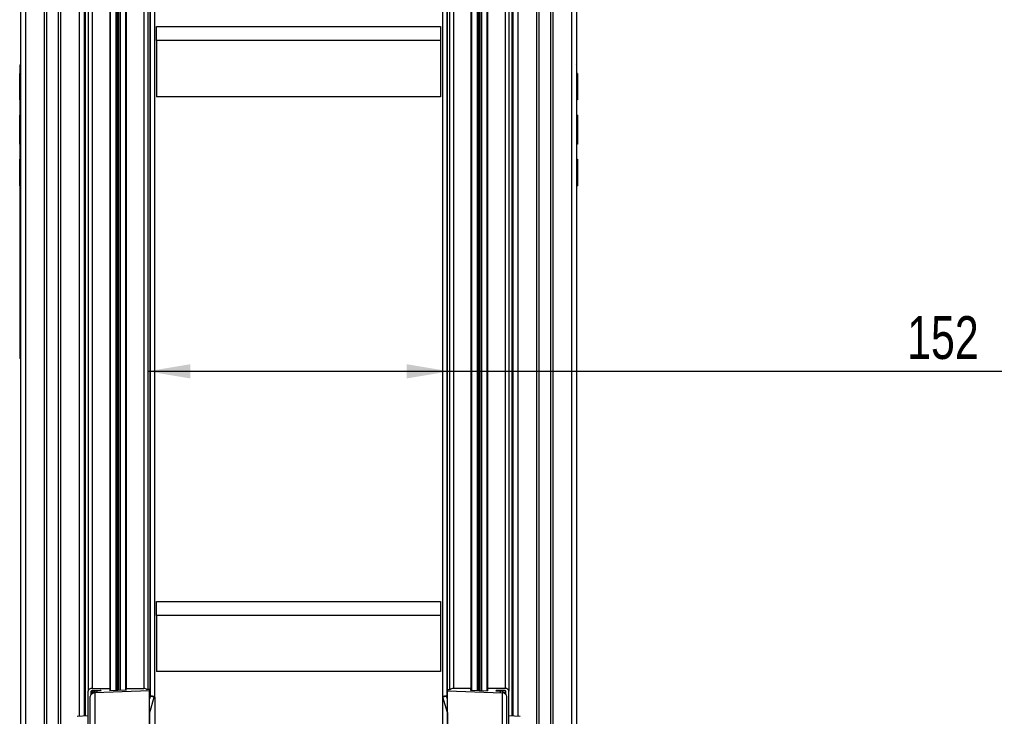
# Model space of a CAD drawing. Header units: millimetres. Extents: x 0 to 420, y 0 to 297.
# Tile 26 of 30: x 287 to 356, y 169 to 217. Entities that reach past the tile are written whole.
import ezdxf

# ---------------------------------------------------------------- set-up
doc = ezdxf.new("R2010")
doc.units = ezdxf.units.MM
doc.layers.add('QUOTE', color=174, linetype='Continuous')
doc.styles.add('SLDTEXTSTYLE3', font='TXT', dxfattribs={"width": 0.75})
doc.dimstyles.new('SLDDIMSTYLE0', dxfattribs={"dimtxt": 3, "dimasz": 3, "dimexe": 0, "dimexo": 0.0625, "dimgap": 0.75, "dimtad": 1, "dimlfac": 7.187671, "dimrnd": 1e-09, "dimzin": 12, "dimdsep": 46, "dimtxsty": 'SLDTEXTSTYLE3', "dimsah": 1, "dimcen": 0.09, "dimadec": 0, "dimazin": 3, "dimtfac": 1, "dimtdec": 3, "dimtofl": 0, "dimtmove": 0, "dimatfit": 3, "dimfxl": 0, "dimfrac": 2, "dimtolj": 1, "dimtzin": 12, "dimarcsym": 0})

# ---------------------------------------------------------------- blocks, each defined once
blk = doc.blocks.new('_D')
at = {"layer": 'QUOTE'}
for p, q in [((295.83, 192.686), (316.977, 192.686)), ((316.977, 192.686), (355.703, 192.686))]:
    blk.add_line(p, q, dxfattribs=at)
for points in [[(295.83, 192.686), (298.83, 192.186), (298.83, 193.186)], [(316.977, 192.686), (313.977, 193.186), (313.977, 192.186)]]:
    blk.add_solid(points, dxfattribs=at)
at = {"layer": 'QUOTE', "insert": (349.053, 196.553), "char_height": 3, "attachment_point": 1, "style": 'SLDTEXTSTYLE3'}
blk.add_mtext('152', dxfattribs=at)

msp = doc.modelspace()

# ---------------------------------------------------------------- linework, layer by layer
at = {"color": 7, "linetype": 'Continuous', "lineweight": 25}
for p, q in [((291.6562, 285.3631), (291.6562, 170.2611)), ((291.9345, 285.5598), (291.9345, 170.4579)), ((293.1657, 285.5598), (293.1657, 170.4579)), ((294.3205, 285.5598), (294.3205, 170.4579)), ((295.5518, 285.5598), (295.5518, 170.4579)), ((295.83, 285.339), (295.83, 170.3801)), ((316.9773, 285.339), (316.9773, 170.3801)), ((317.2556, 285.5598), (317.2556, 170.4579)), ((318.4869, 285.5598), (318.4869, 170.4579)), ((319.6416, 285.5598), (319.6416, 170.4579)), ((320.8729, 285.5598), (320.8729, 170.4579)), ((321.1512, 285.3631), (321.1512, 170.2611)), ((293.2005, 284.0469), (293.2005, 170.2989)), ((293.5896, 284.0444), (293.5896, 170.3109)), ((293.6142, 284.0371), (293.6142, 170.3117)), ((293.7185, 283.9628), (293.7185, 170.3149)), ((293.7677, 283.9625), (293.7677, 170.3164)), ((293.8721, 284.0355), (293.8721, 170.3196)), ((293.8966, 284.0426), (293.8966, 170.3204)), ((294.2857, 284.0402), (294.2857, 170.3324)), ((318.5217, 284.0402), (318.5217, 170.3324)), ((318.9107, 284.0426), (318.9107, 170.3204)), ((318.9353, 284.0355), (318.9353, 170.3196)), ((319.0397, 283.9625), (319.0397, 170.3164)), ((319.0888, 283.9628), (319.0888, 170.3149)), ((319.1932, 284.0371), (319.1932, 170.3117)), ((319.2178, 284.0444), (319.2178, 170.3109)), ((319.6068, 284.0469), (319.6068, 170.2989)), ((295.986, 282.4513), (295.986, 169.7713)), ((316.8213, 282.4513), (316.8213, 169.7713)), ((296.0099, 281.7461), (296.0099, 169.8506)), ((316.7975, 281.7461), (316.7975, 169.8506)), ((296.317, 280.8475), (296.317, 169.8943)), ((316.4904, 280.8475), (316.4904, 169.8943)), ((291.4391, 272.7502), (291.4391, 168.5189)), ((321.3683, 168.5189), (321.3683, 272.7502)), ((286.9259, 264.1957), (286.9259, 159.1547)), ((287.2737, 264.1957), (287.2737, 159.1547)), ((288.5745, 264.1957), (288.5745, 159.1547)), ((288.7484, 264.1957), (288.7484, 159.1547)), ((289.5554, 264.1957), (289.5554, 159.1547)), ((289.7293, 264.1957), (289.7293, 159.1547)), ((291.0301, 264.1957), (291.0301, 168.5046)), ((291.378, 264.1957), (291.378, 168.5168)), ((321.4294, 264.1957), (321.4294, 168.5168)), ((321.7772, 264.1957), (321.7772, 168.5046)), ((323.0781, 264.1957), (323.0781, 159.1547)), ((323.2519, 264.1957), (323.2519, 159.1547)), ((324.0589, 264.1957), (324.0589, 159.1547)), ((324.2328, 264.1957), (324.2328, 159.1547)), ((325.5337, 264.1957), (325.5337, 159.1547)), ((325.8815, 264.1957), (325.8815, 159.1547)), ((296.4561, 215.8736), (296.4561, 216.8574)), ((296.4561, 216.8574), (316.3513, 216.8574)), ((316.3513, 216.8574), (316.3513, 215.8736)), ((316.3513, 215.8736), (296.4561, 215.8736)), ((296.4561, 215.8736), (296.4561, 211.9385)), ((316.3513, 215.8736), (316.3513, 211.9385)), ((286.9259, 214.2159), (286.8911, 214.1805)), ((286.8911, 193.5909), (286.8911, 214.1805)), ((291.378, 214.2159), (291.4127, 214.1805)), ((291.4127, 214.1817), (291.4391, 214.1817)), ((291.4127, 214.1805), (291.4127, 214.1817)), ((291.4127, 214.114), (291.4127, 214.1805)), ((291.4127, 214.0426), (291.4127, 214.114)), ((291.4127, 211.5383), (291.4127, 214.0426)), ((291.4391, 214.0426), (291.4127, 214.0426)), ((321.3683, 214.1817), (321.3946, 214.1817)), ((321.3946, 214.0426), (321.3683, 214.0426)), ((321.3946, 214.1805), (321.4294, 214.2159)), ((321.3946, 214.1817), (321.3946, 214.1805)), ((321.3946, 214.114), (321.3946, 214.1805)), ((321.3946, 214.114), (321.3946, 214.0426)), ((321.3946, 211.5383), (321.3946, 214.0426)), ((325.9163, 214.1805), (325.8815, 214.2159)), ((325.9163, 193.5909), (325.9163, 214.1805)), ((286.8911, 213.5707), (286.8633, 213.5707)), ((286.8633, 213.5359), (286.8633, 213.5707)), ((286.8911, 213.5359), (286.8633, 213.5359)), ((286.8633, 211.8168), (286.8633, 213.5359)), ((325.9441, 213.5707), (325.9163, 213.5707)), ((325.9441, 213.5359), (325.9163, 213.5359)), ((325.9441, 213.5707), (325.9441, 213.5359)), ((325.9441, 213.5359), (325.9441, 211.8168)), ((316.3513, 211.9385), (296.4561, 211.9385)), ((286.8633, 211.8168), (286.8911, 211.8168)), ((286.8633, 211.7125), (286.8633, 211.8168)), ((286.8911, 211.7125), (286.8633, 211.7125)), ((291.4127, 210.8427), (291.4127, 211.5383)), ((291.4127, 211.5383), (291.4391, 211.5383)), ((321.3683, 211.5383), (321.3946, 211.5383)), ((321.3946, 211.5383), (321.3946, 210.8427)), ((325.9163, 211.8168), (325.9441, 211.8168)), ((325.9441, 211.7125), (325.9163, 211.7125)), ((325.9441, 211.8168), (325.9441, 211.7125)), ((286.8633, 209.1394), (286.8633, 210.6518)), ((286.8633, 210.6518), (286.8911, 210.6518)), ((291.4127, 210.8427), (291.4391, 210.8427)), ((291.4127, 210.4653), (291.4127, 210.8427)), ((321.3683, 210.8427), (321.3946, 210.8427)), ((321.3946, 210.8427), (321.3946, 210.4653)), ((325.9441, 210.6518), (325.9163, 210.6518)), ((291.4127, 209.3713), (291.4127, 210.4653)), ((291.4391, 210.4653), (291.4127, 210.4653)), ((321.3946, 210.4653), (321.3683, 210.4653)), ((321.3946, 210.4653), (321.3946, 209.3713)), ((325.9441, 210.2842), (325.9163, 210.2842)), ((325.9441, 210.185), (325.9163, 210.185)), ((325.9441, 210.1475), (325.9163, 210.1475)), ((325.9163, 210.1314), (325.9441, 210.1314)), ((325.9441, 210.2842), (325.9441, 210.185)), ((325.9441, 210.185), (325.9441, 210.1475)), ((325.9441, 210.1475), (325.9441, 210.1314)), ((325.9441, 210.1314), (325.9441, 208.7033)), ((286.8911, 209.1139), (286.8633, 209.1139)), ((286.8633, 209.0706), (286.8633, 209.1139)), ((291.4127, 207.6618), (291.4127, 209.3713)), ((291.4127, 209.3713), (291.4391, 209.3713)), ((321.3683, 209.3713), (321.3946, 209.3713)), ((321.3946, 209.3713), (321.3946, 207.6618)), ((286.8598, 209.0645), (286.8633, 209.0645)), ((286.8633, 209.0706), (286.8911, 209.0706)), ((286.8633, 208.7033), (286.8633, 209.0706)), ((286.8633, 208.6074), (286.8633, 208.7033)), ((286.8633, 208.7033), (286.8911, 208.7033)), ((286.8633, 208.6074), (286.8911, 208.6074)), ((325.9441, 208.7033), (325.9163, 208.7033)), ((325.9441, 208.6074), (325.9163, 208.6074)), ((325.9441, 209.0645), (325.9476, 209.0645)), ((325.9441, 208.7033), (325.9441, 208.6074)), ((286.8633, 207.5532), (286.8911, 207.5532)), ((286.8633, 207.4489), (286.8633, 207.5532)), ((286.8911, 207.4489), (286.8633, 207.4489)), ((286.8633, 205.7298), (286.8633, 207.4489)), ((291.4127, 200.1108), (291.4127, 207.6618)), ((291.4391, 207.6618), (291.4127, 207.6618)), ((321.3946, 207.6618), (321.3683, 207.6618)), ((321.3946, 207.6618), (321.3946, 200.1108)), ((325.9163, 207.5532), (325.9441, 207.5532)), ((325.9441, 207.4489), (325.9163, 207.4489)), ((325.9441, 207.5532), (325.9441, 207.4489)), ((325.9441, 207.4489), (325.9441, 205.7298)), ((286.8633, 205.7298), (286.8911, 205.7298)), ((286.8633, 205.695), (286.8633, 205.7298)), ((286.8633, 205.695), (286.8911, 205.695)), ((325.9163, 205.7298), (325.9441, 205.7298)), ((325.9163, 205.695), (325.9441, 205.695)), ((325.9441, 205.7298), (325.9441, 205.695)), ((291.4127, 198.4013), (291.4127, 200.1108)), ((291.4127, 200.1108), (291.4391, 200.1108)), ((321.3683, 200.1108), (321.3946, 200.1108)), ((321.3946, 200.1108), (321.3946, 198.4013)), ((291.4127, 197.3074), (291.4127, 198.4013)), ((291.4391, 198.4013), (291.4127, 198.4013)), ((321.3946, 198.4013), (321.3683, 198.4013)), ((321.3946, 198.4013), (321.3946, 197.3074)), ((291.4127, 196.93), (291.4127, 197.3074)), ((291.4127, 197.3074), (291.4391, 197.3074)), ((291.4391, 196.93), (291.4127, 196.93)), ((291.4127, 196.2343), (291.4127, 196.93)), ((321.3683, 197.3074), (321.3946, 197.3074)), ((321.3946, 196.93), (321.3683, 196.93)), ((321.3946, 197.3074), (321.3946, 196.93)), ((321.3946, 196.93), (321.3946, 196.2343)), ((291.4127, 196.2343), (291.4127, 193.7301)), ((291.4391, 196.2343), (291.4127, 196.2343)), ((321.3946, 196.2343), (321.3683, 196.2343)), ((321.3946, 196.2343), (321.3946, 193.7301)), ((286.8911, 193.5909), (286.9259, 193.5561)), ((291.4127, 193.5909), (291.378, 193.5561)), ((291.4127, 193.6586), (291.4127, 193.7301)), ((291.4127, 193.7301), (291.4391, 193.7301)), ((291.4127, 193.5909), (291.4127, 193.6586)), ((291.4391, 193.5909), (291.4127, 193.5909)), ((321.3683, 193.7301), (321.3946, 193.7301)), ((321.3946, 193.5909), (321.3683, 193.5909)), ((321.3946, 193.7301), (321.3946, 193.6586)), ((321.3946, 193.5909), (321.3946, 193.6586)), ((321.4294, 193.5561), (321.3946, 193.5909)), ((325.8815, 193.5561), (325.9163, 193.5909)), ((296.4561, 175.5735), (296.4561, 176.5573)), ((296.4561, 176.5573), (316.3513, 176.5573)), ((316.3513, 176.5573), (316.3513, 175.5735)), ((296.4561, 175.5735), (296.4561, 171.6384)), ((316.3513, 175.5735), (296.4561, 175.5735)), ((316.3513, 175.5735), (316.3513, 171.6384)), ((316.3513, 171.6384), (296.4561, 171.6384)), ((291.9345, 170.4579), (293.1657, 170.4579)), ((293.1657, 170.4579), (293.1657, 170.2902)), ((294.3205, 170.4579), (295.5518, 170.4579)), ((294.3205, 170.3187), (294.3205, 170.4579)), ((318.4869, 170.4579), (317.2556, 170.4579)), ((318.4869, 170.3187), (318.4869, 170.4579)), ((319.6416, 170.4579), (319.6416, 170.2902)), ((320.8729, 170.4579), (319.6416, 170.4579)), ((291.6562, 166.0552), (291.6562, 170.2611)), ((291.7953, 155.3856), (291.7953, 169.894)), ((291.8649, 170.0424), (291.8649, 170.2611)), ((291.9345, 170.3103), (292.5049, 170.3103)), ((291.9345, 170.3103), (291.9345, 170.0924)), ((295.9691, 170.286), (292.131, 170.1439)), ((292.131, 170.1439), (292.131, 155.6314)), ((292.5695, 170.2794), (292.2701, 170.2702)), ((292.2701, 170.2702), (292.2701, 170.149)), ((292.3936, 170.3103), (292.3936, 170.274)), ((292.4631, 170.3103), (292.4631, 170.2761)), ((294.3205, 170.3335), (293.1657, 170.2978)), ((295.9691, 170.3844), (295.7962, 170.379)), ((295.9691, 170.3844), (295.9691, 170.286)), ((295.9691, 161.2353), (295.9691, 170.286)), ((295.9691, 169.7151), (296.0235, 169.8961)), ((295.9714, 168.7762), (296.2957, 169.8552)), ((296.2957, 169.8552), (296.0235, 169.8961)), ((296.3164, 169.8944), (296.0442, 169.9353)), ((296.3246, 169.853), (296.3246, 166.1147)), ((316.4827, 169.853), (316.4827, 166.1147)), ((316.7631, 169.9353), (316.491, 169.8944)), ((316.7838, 169.8961), (316.5116, 169.8552)), ((316.836, 168.7762), (316.5116, 169.8552)), ((316.8382, 169.7151), (316.7838, 169.8961)), ((316.8382, 170.3844), (317.0112, 170.379)), ((316.8382, 170.3844), (316.8382, 170.286)), ((316.8382, 161.2353), (316.8382, 170.286)), ((316.8382, 170.286), (320.6764, 170.1439)), ((318.4869, 170.3335), (319.6416, 170.2978)), ((320.2379, 170.2794), (320.5372, 170.2702)), ((320.8729, 170.3103), (320.3025, 170.3103)), ((320.3442, 170.3103), (320.3442, 170.2761)), ((320.4138, 170.3103), (320.4138, 170.274)), ((320.5372, 170.2702), (320.5372, 170.149)), ((320.6764, 170.1439), (320.6764, 155.6314)), ((320.8729, 170.3103), (320.8729, 170.0924)), ((320.9425, 170.0424), (320.9425, 170.2611)), ((321.012, 155.3856), (321.012, 169.894)), ((321.1512, 166.0552), (321.1512, 170.2611)), ((291.6562, 168.5265), (290.8788, 168.4994)), ((295.9714, 168.7762), (295.9691, 168.7766)), ((295.9714, 164.8411), (295.9714, 168.7762)), ((316.836, 168.7762), (316.8382, 168.7766)), ((316.836, 168.7762), (316.836, 164.8411)), ((321.9286, 168.4994), (321.1512, 168.5265))]:
    msp.add_line(p, q, dxfattribs=at)
at = {"color": 7, "linetype": 'Continuous', "lineweight": 25, "flags": 128}
for points in [[(296.0235, 169.8961), (296.0292, 169.913), (296.0346, 169.9254), (296.0396, 169.933), (296.044, 169.9353), (296.0442, 169.9353)], [(296.3246, 169.853), (296.3241, 169.8704), (296.3224, 169.8834), (296.3198, 169.8915), (296.3162, 169.8944), (296.3118, 169.8921), (296.3068, 169.8845), (296.3014, 169.8721), (296.2957, 169.8552)], [(316.5116, 169.8552), (316.506, 169.8721), (316.5006, 169.8845), (316.4956, 169.8921), (316.4912, 169.8944), (316.4876, 169.8915), (316.4849, 169.8834), (316.4833, 169.8704), (316.4827, 169.853)], [(316.7631, 169.9353), (316.7634, 169.9353), (316.7678, 169.933), (316.7728, 169.9254), (316.7782, 169.913), (316.7838, 169.8961)]]:
    msp.add_lwpolyline(points, dxfattribs=at)
at = {"color": 7, "linetype": 'Continuous', "lineweight": 25}
for centre, radius, start, end in [((291.8997, 170.212), 0.2484, 81.950533, 168.578246), ((295.5678, 170.1538), 0.3045, 41.397723, 93.014769), ((317.2396, 170.1538), 0.3045, 86.985231, 138.602277), ((320.9077, 170.212), 0.2484, 11.421754, 98.049467), ((291.9258, 170.2488), 0.0621, 81.950533, 168.578246), ((292.5117, 170.2425), 0.0682, 29.027588, 95.770634), ((320.2956, 170.2425), 0.0682, 84.229366, 150.972412), ((320.8816, 170.2488), 0.0621, 11.421754, 98.049467), ((296.0214, 168.7611), 0.0522, 163.162661, 179.928272), ((316.786, 168.7611), 0.0522, 0.071728, 16.837339)]:
    msp.add_arc(centre, radius, start, end, dxfattribs=at)
for centre, major_axis, ratio, start_param, end_param in [((292.1432, 169.8982), (0.3478, 0.0086), 0.7068915, 1.5882602, 3.12415), ((292.2823, 170.0245), (0.3478, 0.0043), 0.7070529, 1.5969776, 2.8039406), ((320.5251, 170.0245), (0.3478, -0.0043), 0.7070529, 0.337652, 1.5446151), ((320.6642, 169.8982), (0.3478, -0.0086), 0.7068915, 0.0174427, 1.5533324)]:
    msp.add_ellipse(centre, major_axis=major_axis, ratio=ratio, start_param=start_param, end_param=end_param, dxfattribs=at)
msp.add_open_spline([(325.9441, 210.6518), (325.9441, 210.6465), (325.9441, 210.6359), (325.9441, 210.5556), (325.9441, 210.4408), (325.9441, 210.3364), (325.9441, 210.2842)], degree=3, knots=[0, 0, 0, 0, 0.2736971, 0.5556686, 0.7777796, 1, 1, 1, 1], dxfattribs=at)

# ---------------------------------------------------------------- dimensions: what is measured, and where the dimension line sits
at = {"layer": 'QUOTE'}
dim = msp.add_linear_dim(base=(316.9773, 192.6855), p1=(295.83, 167.5656), p2=(316.9773, 170.2611), dimstyle='SLDDIMSTYLE0', dxfattribs=at)
dim.commit()
dim.dimension.update_dxf_attribs({"geometry": '_D', "text_midpoint": (352.3776, 192.6855), "dimtype": 160})

doc.saveas('drawing.dxf')
